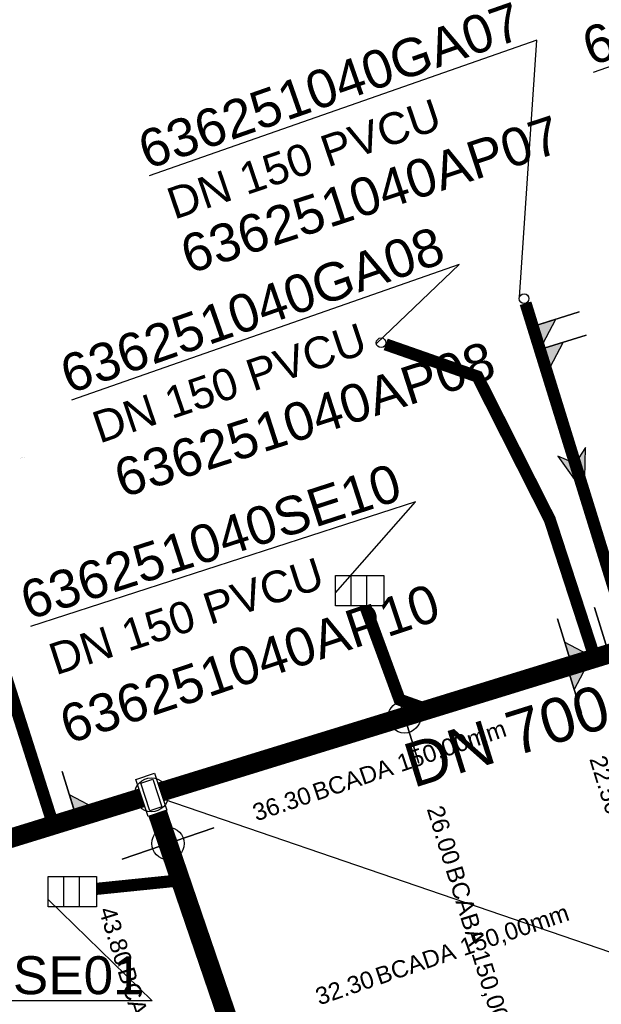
# Model space of a CAD drawing. Extents: x 356718 to 357658, y 5762241 to 5762615.
# Tile 68 of 157: x 357139 to 357151, y 5762343 to 5762363. Entities that reach past the tile are written whole.
import ezdxf
from ezdxf.enums import TextEntityAlignment as Align

# ---------------------------------------------------------------- set-up
doc = ezdxf.new("R2010")
doc.units = 0
doc.header["$MEASUREMENT"] = 0
doc.linetypes.add('AUSGEZOGEN', pattern=[0])
doc.linetypes.add('STRICHPUNKT', pattern=[5, 2, -1, 1, -1])
doc.layers.get('0').update_dxf_attribs({"linetype": 'AUSGEZOGEN'})
for name, color, linetype, true_color in [('111_00131_Symbol', 7, 'AUSGEZOGEN', 0x000000), ('111_00228_Schachtsymbol_nach_Sy', 7, 'AUSGEZOGEN', 0x000000), ('112_00229_Schachtdeckel', 7, 'AUSGEZOGEN', 0x000000), ('114_00133_Schachtnummer', 7, 'AUSGEZOGEN', 0x000000), ('114_10392_Schachtnummer', 7, 'AUSGEZOGEN', 0x000000), ('121_10376_Haltungen_Mischwasser', 6, 'STRICHPUNKT', 0xff00ff), ('121_10399_Haltungen_Mischwasser', 6, 'STRICHPUNKT', 0xff00ff), ('123_00137_Fliessrichtungspfeil', 7, 'AUSGEZOGEN', 0x000000), ('124_10395_Standard1', 7, 'AUSGEZOGEN', 0x000000), ('124_10626_Standard__Laenge____1', 7, 'AUSGEZOGEN', 0x000000), ('141_10677_Stutzen__alle__aus_DW', 7, 'AUSGEZOGEN', 0x000000), ('141_10868_Stutzen__141_', 7, 'AUSGEZOGEN', 0x000000)]:
    doc.layers.add(name, color=color, linetype=linetype, true_color=true_color)
doc.styles.add('ARIAL', font='arial.ttf', dxfattribs={"height": 1.5})
doc.styles.get("Standard").update_dxf_attribs({"font": 'arial.ttf', "height": 1})

# ---------------------------------------------------------------- blocks, each defined once
blk = doc.blocks.new('R02')
at = {"color": 0, "linetype": 'AUSGEZOGEN'}
for points in [[(-0.4, 0.2), (0.4, 0.2), (0.4, -0.2), (-0.4, -0.2)], [(-0.3, 0.13), (0.3, 0.13), (0.3, -0.13), (-0.3, -0.13)]]:
    blk.add_lwpolyline(points, close=True, dxfattribs=at)
blk = doc.blocks.new('ES')
at = {"color": 0, "linetype": 'AUSGEZOGEN'}
for points in [[(-0.494, -0.319), (-0.494, 0.306), (0.506, 0.306), (0.506, -0.319), (-0.494, -0.319)], [(-0.169, -0.319), (-0.169, 0.306)], [(0.156, -0.319), (0.156, 0.306)]]:
    blk.add_lwpolyline(points, dxfattribs=at)
blk = doc.blocks.new('F00')
at = {"color": 0}
blk.add_circle((0, 0), 0.1, dxfattribs=at)
blk = doc.blocks.new('DEC')
at = {"color": 0}
blk.add_circle((0, 0), 0.35, dxfattribs=at)
blk = doc.blocks.new('FLI')
at = {"color": 0, "linetype": 'AUSGEZOGEN'}
blk.add_lwpolyline([(-0.4, 0), (-0.9, -0.6), (0.9, 0), (-0.9, 0.6), (-0.4, 0)], close=True, dxfattribs=at)
at = {"color": 0}
for points in [[(-0.4, 0), (0.9, 0), (-0.9, 0.6)], [(-0.9, -0.6), (0.9, 0), (-0.4, 0)]]:
    blk.add_solid(points, dxfattribs=at)

msp = doc.modelspace()

# ---------------------------------------------------------------- linework, layer by layer
at = {"layer": '114_00133_Schachtnummer', "color": 18, "linetype": 'AUSGEZOGEN', "true_color": 0x000000}
for points in [[(357157.875, 5762360.34), (357158.412, 5762364.527), (357150.432, 5762361.733)], [(357148.915, 5762357.111), (357149.275, 5762362.399), (357141.295, 5762359.605)], [(357145.969, 5762356.153), (357147.671, 5762357.783), (357139.691, 5762354.989)], [(357145.126, 5762351.024), (357146.776, 5762352.896), (357138.849, 5762350.336)], [(357139.212, 5762344.72), (357141.356, 5762342.635), (357133.025, 5762342.635)]]:
    msp.add_lwpolyline(points, dxfattribs=at)
at = {"layer": '114_10392_Schachtnummer', "color": 18, "linetype": 'AUSGEZOGEN', "true_color": 0x000000}
msp.add_lwpolyline([(357141.576, 5762346.789), (357153.03, 5762342.868), (357162.338, 5762342.868)], dxfattribs=at)
at = {"layer": '121_10376_Haltungen_Mischwasser', "color": 6, "linetype": 'STRICHPUNKT', "true_color": 0xff00ff, "const_width": 0.4}
for points in [[(357141.529, 5762346.93), (357170.872, 5762355.969)], [(357098.178, 5762333.572), (357141.147, 5762346.812)], [(357153.334, 5762311.756), (357141.467, 5762346.492)]]:
    msp.add_lwpolyline(points, dxfattribs=at)
at = {"layer": '121_10399_Haltungen_Mischwasser', "color": 6, "linetype": 'STRICHPUNKT', "true_color": 0xff00ff, "const_width": 0.25}
for points in [[(357149.04, 5762356.984), (357151.201, 5762350.014)], [(357146.161, 5762356.138), (357148.051, 5762355.476), (357149.539, 5762352.533), (357150.436, 5762349.778)], [(357137.102, 5762353.204), (357139.289, 5762346.344)], [(357145.737, 5762350.759), (357146.447, 5762348.829), (357146.932, 5762348.656)], [(357140.212, 5762344.937), (357141.84, 5762345.103)]]:
    msp.add_lwpolyline(points, dxfattribs=at)
at = {"layer": '141_10677_Stutzen__alle__aus_DW', "color": 18, "linetype": 'AUSGEZOGEN', "true_color": 0x000000}
for points in [[(357149.335, 5762356.032), (357150.29, 5762356.328)], [(357149.335, 5762356.032), (357149.483, 5762355.554), (357149.813, 5762356.18)]]:
    msp.add_lwpolyline(points, close=True, dxfattribs=at)
at = {"layer": '141_10677_Stutzen__alle__aus_DW', "color": 18, "true_color": 0x000000}
msp.add_solid([(357149.335, 5762356.032), (357149.483, 5762355.554), (357149.813, 5762356.18)], dxfattribs=at)
at = {"layer": '141_10868_Stutzen__141_', "color": 18, "linetype": 'AUSGEZOGEN', "true_color": 0x000000}
for points in [[(357149.187, 5762356.509), (357150.142, 5762356.806)], [(357149.187, 5762356.509), (357149.335, 5762356.032), (357149.665, 5762356.657)], [(357150.753, 5762349.772), (357150.459, 5762350.727)], [(357149.989, 5762349.536), (357149.695, 5762350.492)], [(357149.989, 5762349.536), (357150.467, 5762349.683), (357149.842, 5762350.014)], [(357149.893, 5762349.507), (357150.041, 5762349.029), (357150.371, 5762349.654)], [(357146.843, 5762347.52), (357146.254, 5762349.432)], [(357149.893, 5762349.507), (357150.188, 5762348.551)], [(357139.797, 5762346.396), (357139.502, 5762347.352)], [(357139.797, 5762346.396), (357140.275, 5762346.543), (357139.65, 5762346.874)], [(357142.626, 5762346.193), (357140.734, 5762345.547)]]:
    msp.add_lwpolyline(points, close=True, dxfattribs=at)
at = {"layer": '141_10868_Stutzen__141_', "color": 18, "true_color": 0x000000}
for centre in [(357146.548, 5762348.476), (357141.68, 5762345.87)]:
    msp.add_circle(centre, 0.333, dxfattribs=at)
for points in [[(357149.187, 5762356.509), (357149.335, 5762356.032), (357149.665, 5762356.657)], [(357149.989, 5762349.536), (357150.467, 5762349.683), (357149.842, 5762350.014)], [(357149.893, 5762349.507), (357150.041, 5762349.029), (357150.371, 5762349.654)], [(357139.797, 5762346.396), (357140.275, 5762346.543), (357139.65, 5762346.874)]]:
    msp.add_solid(points, dxfattribs=at)

# ---------------------------------------------------------------- block references
at = {"layer": '111_00131_Symbol', "color": 18, "true_color": 0x000000}
for name, p in [('F00', (357149.01, 5762357.08)), ('F00', (357146.067, 5762356.171)), ('ES', (357145.62, 5762351.078)), ('ES', (357139.706, 5762344.886))]:
    msp.add_blockref(name, p, dxfattribs=at)
for p, rotation in [((357150.467, 5762349.683), 197.1), ((357147.026, 5762348.623), 197.1), ((357139.319, 5762346.249), 197.1), ((357141.939, 5762345.113), 288.9)]:
    msp.add_blockref('F00', p, dxfattribs=dict(at, rotation=rotation))
at = {"layer": '111_00228_Schachtsymbol_nach_Sy', "color": 18, "true_color": 0x000000, "rotation": 288.5}
msp.add_blockref('R02', (357141.338, 5762346.871), dxfattribs=at)
at = {"layer": '112_00229_Schachtdeckel', "color": 18, "true_color": 0x000000, "rotation": 288.5}
msp.add_blockref('DEC', (357141.338, 5762346.871), dxfattribs=at)
at = {"layer": '123_00137_Fliessrichtungspfeil', "color": 18, "true_color": 0x000000, "xscale": 0.5, "yscale": 0.5, "zscale": 0.5, "rotation": 287.3}
msp.add_blockref('FLI', (357150.121, 5762353.499), dxfattribs=at)

# ---------------------------------------------------------------- texts
at = {"layer": '114_00133_Schachtnummer', "color": 18, "true_color": 0x000000, "style": 'ARIAL'}
for s, rotation, p in [('636251040GA04', 19.3, (357150.129, 5762362.597)), ('636251040GA07', 19.3, (357140.992, 5762360.469)), ('636251040AP07', 18.2, (357141.867, 5762358.325)), ('636251040GA08', 19.3, (357139.388, 5762355.853)), ('636251040AP08', 17.9, (357140.5, 5762353.72)), ('636251040SE10', 17.9, (357138.568, 5762351.207)), ('636251040AP10', 18.5, (357139.38, 5762348.653))]:
    msp.add_text(s, height=0.78136, rotation=rotation, dxfattribs=at).set_placement(p, align=Align.TOP_LEFT)
msp.add_text('636251035SE01', height=0.78136, dxfattribs=at).set_placement((357133.025, 5762343.551), align=Align.TOP_LEFT)
at = {"layer": '124_10395_Standard1', "color": 18, "true_color": 0x000000, "style": 'ARIAL'}
msp.add_text('DN 700 GFK ; 32,04m ; 1,56‰', height=0.91158, rotation=17.3, dxfattribs=at).set_placement((357146.458, 5762347.88), align=Align.TOP_LEFT)
at = {"layer": '124_10626_Standard__Laenge____1', "color": 18, "true_color": 0x000000, "style": 'ARIAL'}
for rotation, p in [(18.8, (357141.598, 5762359.317)), (18.7, (357140.061, 5762354.712)), (18.1, (357139.168, 5762349.946))]:
    msp.add_text('DN 150 PVCU', height=0.65113, rotation=rotation, dxfattribs=at).set_placement(p, align=Align.TOP_LEFT)
at = {"layer": '141_10677_Stutzen__alle__aus_DW', "color": 18, "true_color": 0x000000}
msp.add_text('BCAAA 100,00mm', height=0.00707, rotation=17.6, dxfattribs=at).set_placement((357138.656, 5762353.803), align=Align.TOP_LEFT)
msp.add_text('7.40', height=0.00707, rotation=17.6, dxfattribs=at).set_placement((357138.655, 5762353.802), align=Align.TOP_RIGHT)
at = {"layer": '141_10868_Stutzen__141_', "color": 18, "true_color": 0x000000}
for s, rotation, p in [('BCADA 150,00mm', 18.8, (357144.618, 5762347.078)), ('BCABA 150,00mm', 287.2, (357147.727, 5762345.442)), ('BCADA 150,00mm', 18.8, (357145.911, 5762343.293)), ('BCABA 150,00mm', 287.2, (357140.975, 5762343.362))]:
    msp.add_text(s, height=0.35326, rotation=rotation, dxfattribs=at).set_placement(p, align=Align.TOP_LEFT)
for s, rotation, p in [('22.50', 287.2, (357151.051, 5762346.537)), ('36.30', 18.8, (357144.553, 5762347.056)), ('26.00', 287.2, (357147.706, 5762345.507)), ('43.80', 287.2, (357140.955, 5762343.427)), ('32.30', 18.8, (357145.846, 5762343.271))]:
    msp.add_text(s, height=0.3533, rotation=rotation, dxfattribs=at).set_placement(p, align=Align.TOP_RIGHT)

doc.saveas('drawing.dxf')
